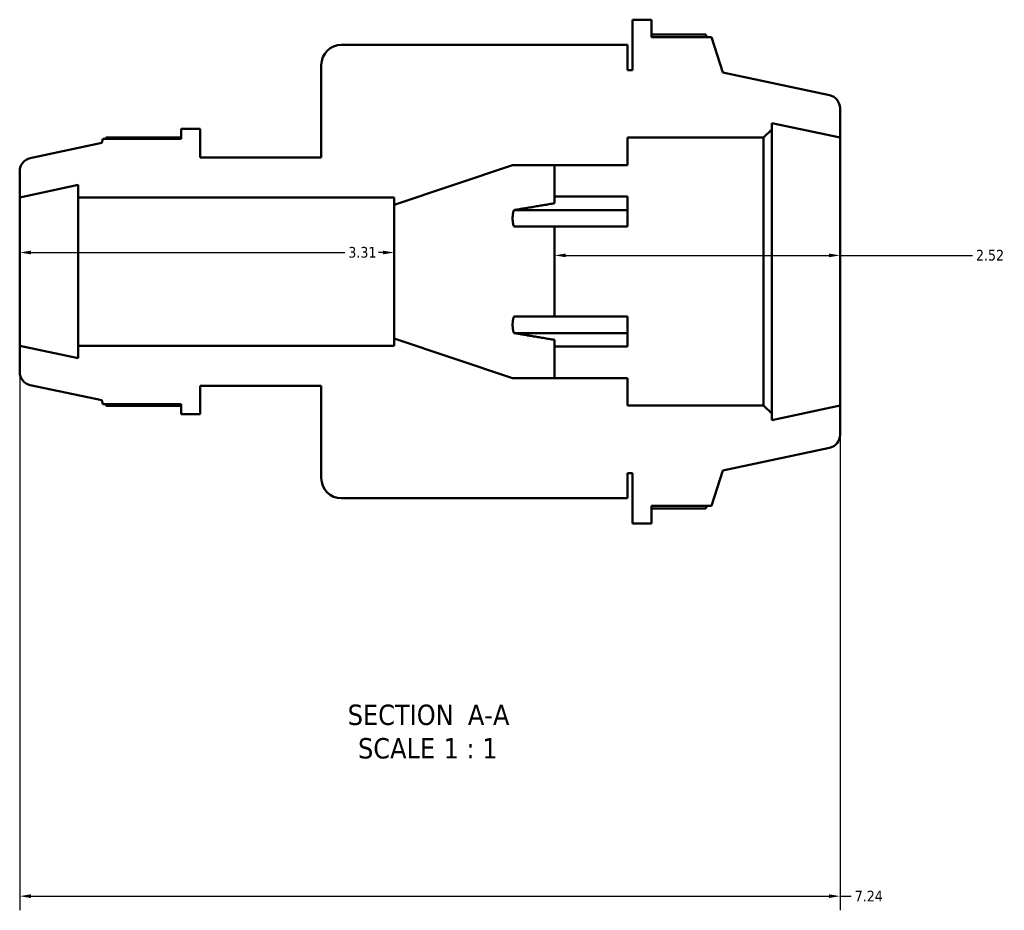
# Model space of a CAD drawing. Header units: inches. Extents: x -3.6 to 53.1, y -14.1 to 33.8.
# Tile 3 of 8: x 17.4 to 26.1, y -14.1 to -6.2. Entities that reach past the tile are written whole.
import ezdxf

# ---------------------------------------------------------------- set-up
doc = ezdxf.new("R2010")
doc.units = ezdxf.units.IN
doc.header["$MEASUREMENT"] = 0
for name, color, linetype, lineweight in [('Dimension (ANSI)', 7, 'Continuous', 25), ('Symbol (ANSI)', 7, 'Continuous', 25), ('Visible (ANSI)', 7, 'Continuous', 50)]:
    doc.layers.add(name, color=color, linetype=linetype, lineweight=lineweight)
doc.styles.add('Label Text (ANSI)', font='tahoma.ttf')
doc.styles.add('Note Text (ANSI)', font='tahoma.ttf')
doc.dimstyles.new('Default (ANSI)', dxfattribs={"dimtxt": 0.094488, "dimasz": 0.098425, "dimexe": 0.125, "dimexo": 0.0625, "dimgap": 0.031496, "dimtad": 0, "dimtih": 1, "dimtoh": 1, "dimrnd": 1e-08, "dimzin": 4, "dimdsep": 46, "dimtxsty": 'Note Text (ANSI)', "dimcen": 0.09, "dimdle": 0.393701, "dimclrd": 256, "dimclre": 256, "dimclrt": 5, "dimadec": 0, "dimazin": 1, "dimtfac": 1, "dimtofl": 0, "dimtmove": 0, "dimatfit": 3, "dimfxl": 1, "dimtolj": 1, "dimtzin": 4, "dimlwd": -1, "dimlwe": -1, "dimarcsym": 0})

# ---------------------------------------------------------------- blocks, each defined once
blk = doc.blocks.new('*D7')
at = {"layer": 'Defpoints', "color": 0, "transparency": 16777216}
for p in [(17.3907, -9.1064), (24.6348, -9.6339), (24.6348, -13.968)]:
    blk.add_point(p, dxfattribs=at)
at = {"layer": 'Dimension (ANSI)', "transparency": 16777216}
for p, q in [((17.3907, -9.1689), (17.3907, -14.093)), ((24.6348, -9.6964), (24.6348, -14.093)), ((17.4892, -13.968), (24.5364, -13.968)), ((24.6348, -13.968), (24.7333, -13.968))]:
    blk.add_line(p, q, dxfattribs=at)
for points in [[(17.4892, -13.9516), (17.4892, -13.9844), (17.3907, -13.968)], [(24.5364, -13.9516), (24.5364, -13.9844), (24.6348, -13.968)]]:
    blk.add_solid(points, dxfattribs=at)
at = {"layer": 'Dimension (ANSI)', "color": 5, "transparency": 16777216, "insert": (24.7648, -13.9198), "char_height": 0.09449, "attachment_point": 1, "style": 'Note Text (ANSI)'}
blk.add_mtext('\\A1;7.24', dxfattribs=at)
blk = doc.blocks.new('*D8')
at = {"layer": 'Defpoints', "color": 0, "transparency": 16777216}
for p in [(20.6978, -8.2824), (17.3907, -8.4509), (20.6978, -8.4509)]:
    blk.add_point(p, dxfattribs=at)
at = {"layer": 'Dimension (ANSI)', "transparency": 16777216}
for p, q in [((17.4892, -8.2824), (20.2611, -8.2824)), ((20.5994, -8.2824), (20.5596, -8.2824))]:
    blk.add_line(p, q, dxfattribs=at)
for points in [[(17.4892, -8.266), (17.4892, -8.2988), (17.3907, -8.2824)], [(20.5994, -8.266), (20.5994, -8.2988), (20.6978, -8.2824)]]:
    blk.add_solid(points, dxfattribs=at)
at = {"layer": 'Dimension (ANSI)', "color": 5, "transparency": 16777216, "insert": (20.2926, -8.2332), "char_height": 0.09449, "attachment_point": 1, "style": 'Note Text (ANSI)'}
blk.add_mtext('\\A1;3.31', dxfattribs=at)
blk = doc.blocks.new('*D9')
at = {"layer": 'Defpoints', "color": 0, "transparency": 16777216}
for p in [(24.6348, -8.308), (22.1148, -8.4509), (24.6348, -8.4509)]:
    blk.add_point(p, dxfattribs=at)
at = {"layer": 'Dimension (ANSI)', "transparency": 16777216}
for p, q in [((22.2133, -8.308), (24.5364, -8.308)), ((24.6348, -8.308), (25.8036, -8.308))]:
    blk.add_line(p, q, dxfattribs=at)
for points in [[(22.2133, -8.2916), (22.2133, -8.3244), (22.1148, -8.308)], [(24.5364, -8.2916), (24.5364, -8.3244), (24.6348, -8.308)]]:
    blk.add_solid(points, dxfattribs=at)
at = {"layer": 'Dimension (ANSI)', "color": 5, "transparency": 16777216, "insert": (25.8351, -8.2588), "char_height": 0.09449, "attachment_point": 1, "style": 'Note Text (ANSI)'}
blk.add_mtext('\\A1;2.52', dxfattribs=at)

msp = doc.modelspace()

# ---------------------------------------------------------------- linework, layer by layer
at = {"layer": 'Visible (ANSI)'}
for p, q in [((22.9711, -6.2259), (22.8031, -6.2259)), ((22.8031, -6.2259), (22.8031, -6.6709)), ((22.9711, -6.3816), (22.9711, -6.2259)), ((23.4482, -6.3573), (22.9711, -6.3573)), ((23.4988, -6.3816), (22.9711, -6.3816)), ((23.6, -6.6929), (23.4988, -6.3816)), ((22.7588, -6.4484), (20.2319, -6.4484)), ((22.7588, -6.6709), (22.7588, -6.4484)), ((20.0539, -6.6264), (20.0539, -7.4429)), ((22.8031, -6.6709), (22.7588, -6.6709)), ((24.5411, -6.8929), (23.6, -6.6929)), ((24.6348, -7.2678), (24.6348, -7.0087)), ((18.9844, -7.1909), (18.8164, -7.1909)), ((18.8164, -7.1909), (18.8164, -7.2791)), ((18.9844, -7.4429), (18.9844, -7.1909)), ((23.9602, -7.2678), (24.0312, -7.1968)), ((24.0312, -7.1968), (24.0312, -7.1395)), ((24.0312, -7.1395), (24.6348, -7.2678)), ((24.0312, -9.7049), (24.0312, -7.1968)), ((18.1264, -7.2791), (18.1152, -7.3136)), ((18.8164, -7.2791), (18.1264, -7.2791)), ((18.8164, -7.2653), (18.155, -7.2653)), ((22.7588, -7.5106), (22.7588, -7.2678)), ((22.7588, -7.2678), (23.9602, -7.2678)), ((23.9602, -7.2678), (23.9602, -9.6339)), ((24.6348, -9.6339), (24.6348, -7.2678)), ((18.1152, -7.3136), (17.4845, -7.4477)), ((20.0539, -7.4429), (18.9844, -7.4429)), ((17.3907, -7.5634), (17.3907, -7.7953)), ((20.6978, -7.8609), (21.7434, -7.5106)), ((21.7434, -7.5106), (22.7588, -7.5106)), ((22.1148, -7.8474), (22.1148, -7.5106)), ((17.3907, -7.7953), (17.9082, -7.6854)), ((17.9082, -7.6854), (17.9082, -7.7953)), ((17.3907, -9.1064), (17.3907, -7.7953)), ((17.9082, -7.7953), (20.6978, -7.7953)), ((17.9082, -9.1064), (17.9082, -7.7953)), ((20.6978, -7.7953), (20.6978, -7.8609)), ((22.1148, -7.7881), (22.7588, -7.7881)), ((22.7588, -7.908), (22.7588, -7.7881)), ((20.6978, -9.0408), (20.6978, -7.8609)), ((21.7546, -7.908), (22.7588, -7.908)), ((22.7588, -8.0535), (22.7588, -7.908)), ((22.7588, -8.0535), (21.7546, -8.0535)), ((22.1148, -8.8483), (22.1148, -8.0535)), ((21.7546, -8.8483), (22.7588, -8.8483)), ((22.7588, -8.9938), (22.7588, -8.8483)), ((21.7434, -9.3912), (20.6978, -9.0408)), ((20.6978, -9.0408), (20.6978, -9.1064)), ((22.7588, -8.9938), (21.7546, -8.9938)), ((22.7588, -9.1136), (22.7588, -8.9938)), ((17.9082, -9.2164), (17.3907, -9.1064)), ((17.3907, -9.1064), (17.3907, -9.3383)), ((20.6978, -9.1064), (17.9082, -9.1064)), ((17.9082, -9.1064), (17.9082, -9.2164)), ((22.1148, -9.3912), (22.1148, -9.0543)), ((22.7588, -9.1136), (22.1148, -9.1136)), ((17.4845, -9.454), (18.1152, -9.5881)), ((18.9844, -9.7109), (18.9844, -9.4589)), ((18.9844, -9.4589), (20.0539, -9.4589)), ((20.0539, -9.4589), (20.0539, -10.2754)), ((22.7588, -9.3912), (21.7434, -9.3912)), ((22.7588, -9.6339), (22.7588, -9.3912)), ((18.1152, -9.5881), (18.1264, -9.6227)), ((18.1264, -9.6227), (18.8164, -9.6227)), ((18.155, -9.6364), (18.8164, -9.6364)), ((18.8164, -9.6227), (18.8164, -9.7109)), ((23.9602, -9.6339), (22.7588, -9.6339)), ((24.0312, -9.7049), (23.9602, -9.6339)), ((24.6348, -9.6339), (24.0312, -9.7622)), ((24.6348, -9.893), (24.6348, -9.6339)), ((18.8164, -9.7109), (18.9844, -9.7109)), ((24.0312, -9.7622), (24.0312, -9.7049)), ((23.6, -10.2088), (24.5411, -10.0088)), ((22.7588, -10.4534), (22.7588, -10.2309)), ((22.7588, -10.2309), (22.8031, -10.2309)), ((22.8031, -10.2309), (22.8031, -10.6759)), ((23.4988, -10.5201), (23.6, -10.2088)), ((20.2319, -10.4534), (22.7588, -10.4534)), ((22.9711, -10.6759), (22.9711, -10.5201)), ((22.9711, -10.5201), (23.4988, -10.5201)), ((22.9711, -10.5444), (23.4482, -10.5444)), ((22.8031, -10.6759), (22.9711, -10.6759))]:
    msp.add_line(p, q, dxfattribs=at)
for centre, radius, start, end in [((20.2319, -6.6264), 0.178, 90, 180), ((24.5165, -7.0087), 0.1183, 0, 78), ((17.5091, -7.5634), 0.1183, 102, 180), ((17.5091, -9.3383), 0.1183, 180, 258), ((24.5165, -9.893), 0.1183, 282, 0), ((20.2319, -10.2754), 0.178, 180, 270)]:
    msp.add_arc(centre, radius, start, end, dxfattribs=at)
for points, weights in [([(23.4608, -6.3816), (23.4546, -6.3696), (23.4482, -6.3573)], [1.00215555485, 1.00115136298, 1]), ([(18.155, -7.2653), (18.1514, -7.2722), (18.1479, -7.2791)], [1, 1.00045169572, 1.00075530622]), ([(21.7546, -8.0535), (21.7323, -7.9807), (21.7546, -7.908)], [1.06406321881, 1.06830060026, 1.06406321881]), ([(21.7546, -7.908), (21.9238, -7.8795), (22.1148, -7.8474)], [1.01431797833, 1.00896993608, 1]), ([(21.7546, -8.9938), (21.7323, -8.921), (21.7546, -8.8483)], [1.06406321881, 1.06830060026, 1.06406321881]), ([(22.1148, -9.0543), (21.9238, -9.0222), (21.7546, -8.9938)], [1, 1.00896993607, 1.01431797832]), ([(18.1479, -9.6227), (18.1514, -9.6295), (18.155, -9.6364)], [1.00075530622, 1.00045169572, 1]), ([(23.4482, -10.5444), (23.4546, -10.5322), (23.4608, -10.5201)], [1, 1.00115136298, 1.00215555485])]:
    msp.add_rational_spline(points, weights, degree=2, dxfattribs=at)

# ---------------------------------------------------------------- texts
at = {"layer": 'Symbol (ANSI)', "char_height": 0.18, "attachment_point": 7, "style": 'Label Text (ANSI)'}
for s, insert in [('SECTION', (20.2874, -12.4594)), (' A-A', (21.2809, -12.4556)), ('SCALE', (20.3787, -12.7551)), (' 1 : 1', (21.0665, -12.7519))]:
    msp.add_mtext(s, dxfattribs=dict(at, insert=insert))

# ---------------------------------------------------------------- dimensions: what is measured, and where the dimension line sits
at = {"layer": 'Dimension (ANSI)'}
for base, p1, p2, override, picture, middle in [((20.6978, -8.2824), (17.3907, -8.4509), (20.6978, -8.4509), {"dimgap": 0.031496, "dimtih": 0, "dimtoh": 0, "dimdec": 2, "dimse1": 1, "dimse2": 1, "dimtol": 0, "dimlim": 0, "dimtp": 0, "dimtm": 0, "dimtdec": 2, "dimatfit": 1}, '*D8', (20.4104, -8.2824)), ((24.6348, -8.308), (22.1148, -8.4509), (24.6348, -8.4509), {"dimgap": 0.031496, "dimtih": 0, "dimtoh": 0, "dimdec": 2, "dimse1": 1, "dimse2": 1, "dimtol": 0, "dimlim": 0, "dimtp": 0, "dimtm": 0, "dimtdec": 2, "dimatfit": 2}, '*D9', (25.9548, -8.308)), ((24.6348, -13.968), (17.3907, -9.1064), (24.6348, -9.6339), {"dimgap": 0.031496, "dimtih": 0, "dimtoh": 0, "dimdec": 2, "dimtol": 0, "dimlim": 0, "dimtp": 0, "dimtm": 0, "dimtdec": 2, "dimatfit": 2}, '*D7', (24.8861, -13.968))]:
    dim = msp.add_linear_dim(base=base, p1=p1, p2=p2, angle=180, dimstyle='Default (ANSI)', override=override, dxfattribs=at)
    dim.commit()
    dim.dimension.update_dxf_attribs({"geometry": picture, "text_midpoint": middle, "dimtype": 160})

doc.saveas('drawing.dxf')
